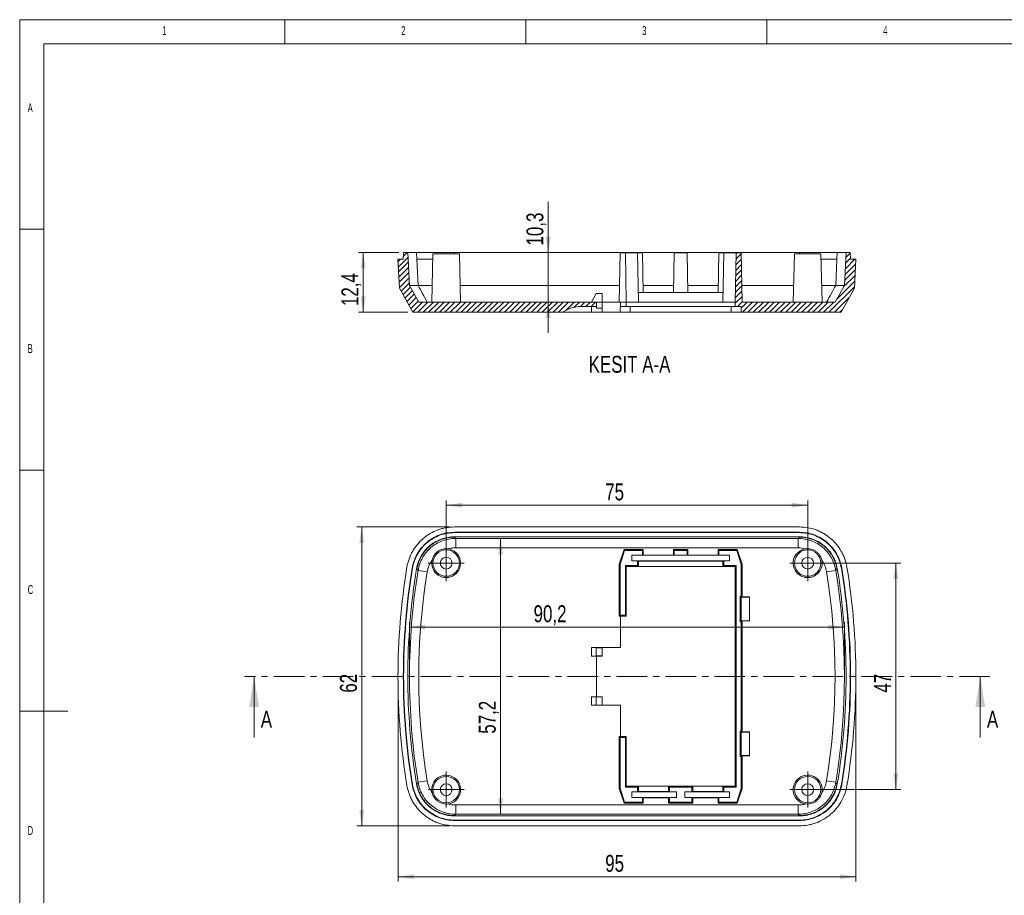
# Model space of a CAD drawing. Header units: millimetres. Extents: x 5 to 415, y 5 to 292.
# Tile 2 of 6: x 5 to 209, y 110 to 292. Entities that reach past the tile are written whole.
import ezdxf

# ---------------------------------------------------------------- set-up
doc = ezdxf.new("R2010")
doc.units = ezdxf.units.MM
doc.linetypes.add('CENTER', pattern=[10.16, 6.35, -1.27, 1.27, -1.27])
doc.layers.add('LAYER_1', color=179, linetype='Continuous', lineweight=15)
doc.styles.add('SLDTEXTSTYLE1', font='TXT', dxfattribs={"width": 0.605})
doc.styles.add('SLDTEXTSTYLE3', font='TXT', dxfattribs={"width": 0.75})
doc.dimstyles.new('SLDDIMSTYLE0', dxfattribs={"dimtxt": 3.5, "dimasz": 3.302, "dimexe": 0, "dimexo": 0.0625, "dimgap": 0.875, "dimtad": 1, "dimrnd": 1e-09, "dimzin": 12, "dimdsep": 46, "dimtxsty": 'SLDTEXTSTYLE3', "dimsah": 1, "dimcen": 0.09, "dimadec": 0, "dimazin": 3, "dimtfac": 1, "dimtofl": 0, "dimtmove": 0, "dimatfit": 3, "dimfxl": 1, "dimfrac": 2, "dimtolj": 1, "dimtzin": 12, "dimarcsym": 0})
doc.dimstyles.new('SLDDIMSTYLE1', dxfattribs={"dimtxt": 3.5, "dimasz": 3.302, "dimexe": 0, "dimexo": 0.0625, "dimgap": 0.875, "dimtad": 1, "dimdec": 1, "dimrnd": 1e-09, "dimzin": 12, "dimdsep": 46, "dimtxsty": 'SLDTEXTSTYLE3', "dimsah": 1, "dimcen": 0.09, "dimadec": 0, "dimazin": 3, "dimtfac": 1, "dimtdec": 1, "dimtofl": 0, "dimtmove": 0, "dimatfit": 3, "dimfxl": 1, "dimfrac": 2, "dimtolj": 1, "dimtzin": 12, "dimarcsym": 0})
doc.dimstyles.new('SLDDIMSTYLE2', dxfattribs={"dimtxt": 3.5, "dimasz": 3.302, "dimexe": 0, "dimexo": 0.0625, "dimgap": 0.875, "dimtad": 1, "dimrnd": 1e-09, "dimzin": 12, "dimdsep": 46, "dimtxsty": 'SLDTEXTSTYLE3', "dimsah": 1, "dimcen": 0.09, "dimadec": 0, "dimazin": 3, "dimtfac": 1, "dimtmove": 0, "dimatfit": 0, "dimfxl": 1, "dimfrac": 2, "dimtolj": 1, "dimtzin": 12, "dimarcsym": 0})

# ---------------------------------------------------------------- blocks, each defined once
blk = doc.blocks.new('_D')
at = {"layer": 'LAYER_1'}
for p, q in [((83.49, 154.73), (83.49, 113.16)), ((178.49, 154.73), (178.49, 113.16)), ((83.49, 114.16), (178.49, 114.16))]:
    blk.add_line(p, q, dxfattribs=at)
for points in [[(83.49, 114.16), (86.79, 113.66), (86.79, 114.67)], [(178.49, 114.16), (175.18, 114.67), (175.18, 113.66)]]:
    blk.add_solid(points, dxfattribs=at)
at = {"layer": 'LAYER_1', "insert": (126.48, 118.68), "char_height": 3.5, "attachment_point": 1, "style": 'SLDTEXTSTYLE3'}
blk.add_mtext('95', dxfattribs=at)
blk = doc.blocks.new('_D_1')
at = {"layer": 'LAYER_1'}
for p, q in [((94.2, 186.73), (74.96, 186.73)), ((75.96, 124.73), (75.96, 186.73)), ((94.2, 124.73), (74.96, 124.73))]:
    blk.add_line(p, q, dxfattribs=at)
for points in [[(75.96, 186.73), (75.46, 183.43), (76.47, 183.43)], [(75.96, 124.73), (76.47, 128.03), (75.46, 128.03)]]:
    blk.add_solid(points, dxfattribs=at)
at = {"layer": 'LAYER_1', "insert": (71.45, 152.34), "char_height": 3.5, "attachment_point": 1, "rotation": 90, "style": 'SLDTEXTSTYLE3'}
blk.add_mtext('62', dxfattribs=at)
blk = doc.blocks.new('_D_2')
at = {"layer": 'LAYER_1'}
for p, q in [((169.49, 179.23), (187.78, 179.23)), ((186.78, 179.23), (186.78, 132.23)), ((169.49, 132.23), (187.78, 132.23))]:
    blk.add_line(p, q, dxfattribs=at)
for points in [[(186.78, 179.23), (186.28, 175.93), (187.29, 175.93)], [(186.78, 132.23), (187.29, 135.53), (186.28, 135.53)]]:
    blk.add_solid(points, dxfattribs=at)
at = {"layer": 'LAYER_1', "insert": (182.27, 152.34), "char_height": 3.5, "attachment_point": 1, "rotation": 90, "style": 'SLDTEXTSTYLE3'}
blk.add_mtext('47', dxfattribs=at)
blk = doc.blocks.new('_D_3')
at = {"layer": 'LAYER_1'}
for p, q in [((93.49, 180.23), (93.49, 192.25)), ((168.49, 180.23), (168.49, 192.25)), ((168.49, 191.25), (93.49, 191.25))]:
    blk.add_line(p, q, dxfattribs=at)
for points in [[(93.49, 191.25), (96.79, 190.74), (96.79, 191.76)], [(168.49, 191.25), (165.18, 191.76), (165.18, 190.74)]]:
    blk.add_solid(points, dxfattribs=at)
at = {"layer": 'LAYER_1', "insert": (126.48, 195.76), "char_height": 3.5, "attachment_point": 1, "style": 'SLDTEXTSTYLE3'}
blk.add_mtext('75', dxfattribs=at)
blk = doc.blocks.new('_D_4')
at = {"layer": 'LAYER_1'}
for p, q in [((85.87, 156.73), (85.87, 166.96)), ((85.87, 165.96), (176.1, 165.96)), ((176.1, 156.73), (176.1, 166.96))]:
    blk.add_line(p, q, dxfattribs=at)
for points in [[(85.87, 165.96), (89.18, 165.45), (89.18, 166.46)], [(176.1, 165.96), (172.8, 166.46), (172.8, 165.45)]]:
    blk.add_solid(points, dxfattribs=at)
at = {"layer": 'LAYER_1', "insert": (111.62, 170.47), "char_height": 3.5, "attachment_point": 1, "style": 'SLDTEXTSTYLE3'}
blk.add_mtext('90,2', dxfattribs=at)
blk = doc.blocks.new('_D_5')
at = {"layer": 'LAYER_1'}
blk.add_line((104.77, 184.34), (104.77, 127.12), dxfattribs=at)
for points in [[(104.77, 184.34), (104.26, 181.04), (105.28, 181.04)], [(104.77, 127.12), (105.28, 130.42), (104.26, 130.42)]]:
    blk.add_solid(points, dxfattribs=at)
at = {"layer": 'LAYER_1', "insert": (100.26, 143.82), "char_height": 3.5, "attachment_point": 1, "rotation": 90, "style": 'SLDTEXTSTYLE3'}
blk.add_mtext('57,2', dxfattribs=at)
blk = doc.blocks.new('SW_CENTERMARKSYMBOL_0')
at = {"layer": 'LAYER_1', "color": 0}
for p, q in [((0, 2.5), (0, 3.73)), ((0, 0), (0, 2.5)), ((-2.5, 0), (-3.73, 0)), ((0, 0), (-2.5, 0)), ((0, 0), (0, -2.5)), ((0, 0), (2.5, 0)), ((2.5, 0), (3.73, 0)), ((0, -2.5), (0, -3.73))]:
    blk.add_line(p, q, dxfattribs=at)
blk = doc.blocks.new('SW_CENTERMARKSYMBOL_1')
at = {"layer": 'LAYER_1', "color": 0}
for p, q in [((0, 2.5), (0, 3.73)), ((0, 0), (0, 2.5)), ((-2.5, 0), (-3.73, 0)), ((0, 0), (-2.5, 0)), ((0, 0), (0, -2.5)), ((0, 0), (2.5, 0)), ((2.5, 0), (3.73, 0)), ((0, -2.5), (0, -3.73))]:
    blk.add_line(p, q, dxfattribs=at)
blk = doc.blocks.new('SW_CENTERMARKSYMBOL_2')
at = {"layer": 'LAYER_1', "color": 0}
for p, q in [((0, 2.5), (0, 3.73)), ((0, 0), (0, 2.5)), ((-2.5, 0), (-3.73, 0)), ((0, 0), (-2.5, 0)), ((0, 0), (0, -2.5)), ((0, 0), (2.5, 0)), ((2.5, 0), (3.73, 0)), ((0, -2.5), (0, -3.73))]:
    blk.add_line(p, q, dxfattribs=at)
blk = doc.blocks.new('SW_CENTERMARKSYMBOL_3')
at = {"layer": 'LAYER_1', "color": 0}
for p, q in [((0, 2.5), (0, 3.73)), ((0, 0), (0, 2.5)), ((-2.5, 0), (-3.73, 0)), ((0, 0), (-2.5, 0)), ((0, 0), (0, -2.5)), ((0, 0), (2.5, 0)), ((2.5, 0), (3.73, 0)), ((0, -2.5), (0, -3.73))]:
    blk.add_line(p, q, dxfattribs=at)
blk = doc.blocks.new('_D_6')
at = {"layer": 'LAYER_1'}
for p, q in [((83.66, 243.68), (75.27, 243.68)), ((76.27, 243.68), (76.27, 231.28)), ((85.56, 231.28), (75.27, 231.28))]:
    blk.add_line(p, q, dxfattribs=at)
for points in [[(76.27, 243.68), (75.77, 240.38), (76.78, 240.38)], [(76.27, 231.28), (76.78, 234.58), (75.77, 234.58)]]:
    blk.add_solid(points, dxfattribs=at)
at = {"layer": 'LAYER_1', "insert": (71.76, 232.57), "char_height": 3.5, "attachment_point": 1, "rotation": 90, "style": 'SLDTEXTSTYLE3'}
blk.add_mtext('12,4', dxfattribs=at)
blk = doc.blocks.new('_D_7')
at = {"layer": 'LAYER_1'}
for p, q in [((114.65, 243.68), (114.65, 254.19)), ((114.65, 243.68), (114.65, 233.38)), ((114.65, 233.38), (114.65, 227.03))]:
    blk.add_line(p, q, dxfattribs=at)
for points in [[(114.65, 243.68), (115.16, 246.98), (114.14, 246.98)], [(114.65, 233.38), (114.14, 230.08), (115.16, 230.08)]]:
    blk.add_solid(points, dxfattribs=at)
at = {"layer": 'LAYER_1', "insert": (110.14, 245.14), "char_height": 3.5, "attachment_point": 1, "rotation": 90, "style": 'SLDTEXTSTYLE3'}
blk.add_mtext('10,3', dxfattribs=at)

msp = doc.modelspace()

# ---------------------------------------------------------------- hatches: boundary and pattern name
at = {"linetype": 'Continuous', "lineweight": 0}
h = msp.add_hatch(dxfattribs=at)
h.set_pattern_fill('ANSI31', scale=0.25, style=0)
edge = h.paths.add_edge_path(flags=0)
edge.add_line((85.516, 243.682), (84.663, 243.682))
edge.add_line((84.663, 243.682), (84.59, 242.282))
edge.add_line((84.59, 242.282), (83.487, 242.282))
edge.add_line((83.487, 242.282), (83.802, 236.275))
edge.add_line((83.802, 236.275), (86.563, 231.282))
edge.add_line((86.563, 231.282), (117.637, 231.282))
edge.add_arc((121.556, 225.482), 7, 90, 124.04773, ccw=False)
edge.add_line((121.556, 232.482), (124.658, 232.482))
edge.add_line((124.658, 232.482), (124.673, 233.382))
edge.add_line((124.673, 233.382), (87.802, 233.382))
edge.add_line((87.802, 233.382), (85.873, 236.868))
edge.add_line((85.873, 236.868), (85.516, 243.682))
h = msp.add_hatch(dxfattribs=at)
h.set_pattern_fill('ANSI31', scale=0.25, style=0)
h.paths.add_polyline_path([(176.457, 243.682), (176.1, 236.868), (174.172, 233.382), (154.887, 233.382), (154.708, 243.632), (153.616, 243.632), (153.437, 233.382), (153.453, 232.482), (154.666, 232.482), (154.687, 231.282), (175.41, 231.282), (178.172, 236.275), (178.487, 242.282), (177.384, 242.282), (177.311, 243.682)], flags=0)

# ---------------------------------------------------------------- linework, layer by layer
at = {"color": 7, "linetype": 'Continuous', "lineweight": 15}
for p, q in [((84.663, 243.682), (84.59, 242.282)), ((85.516, 243.682), (84.663, 243.682)), ((87.344, 243.682), (85.516, 243.682)), ((85.873, 236.868), (85.516, 243.682)), ((87.344, 243.682), (87.416, 242.282)), ((90.749, 243.382), (90.487, 233.382)), ((93.487, 243.382), (90.749, 243.382)), ((96.225, 243.382), (93.487, 243.382)), ((166.773, 243.682), (95.2, 243.682)), ((96.487, 233.382), (96.225, 243.382)), ((129.552, 243.632), (129.373, 233.382)), ((130.658, 243.632), (129.552, 243.632)), ((130.658, 243.632), (130.837, 233.382)), ((133.208, 243.632), (130.658, 243.632)), ((133.208, 243.632), (133.387, 233.382)), ((134.208, 243.632), (133.208, 243.632)), ((134.352, 235.382), (134.208, 243.632)), ((140.672, 235.382), (140.816, 243.632)), ((140.816, 243.632), (143.458, 243.632)), ((143.602, 235.382), (143.458, 243.632)), ((149.922, 235.382), (150.066, 243.632)), ((150.066, 243.632), (151.066, 243.632)), ((151.066, 243.632), (150.887, 233.382)), ((153.616, 243.632), (151.066, 243.632)), ((153.437, 233.382), (153.616, 243.632)), ((153.616, 243.632), (154.708, 243.632)), ((154.887, 233.382), (154.708, 243.632)), ((165.749, 243.382), (165.487, 233.382)), ((171.225, 243.382), (165.749, 243.382)), ((171.487, 233.382), (171.225, 243.382)), ((174.63, 243.682), (174.557, 242.282)), ((176.457, 243.682), (174.63, 243.682)), ((176.457, 243.682), (176.1, 236.868)), ((177.311, 243.682), (176.457, 243.682)), ((177.384, 242.282), (177.311, 243.682)), ((83.802, 236.275), (83.487, 242.282)), ((83.487, 242.282), (84.59, 242.282)), ((87.416, 242.282), (87.655, 236.867)), ((174.319, 236.867), (174.557, 242.282)), ((177.384, 242.282), (178.487, 242.282)), ((178.487, 242.282), (178.172, 236.275)), ((86.563, 231.282), (83.802, 236.275)), ((87.653, 236.868), (85.873, 236.868)), ((87.802, 233.382), (85.873, 236.868)), ((129.434, 236.868), (96.396, 236.868)), ((124.637, 235.162), (123.637, 233.382)), ((124.637, 235.162), (125.858, 235.162)), ((125.873, 233.382), (125.858, 235.162)), ((133.352, 235.382), (150.922, 235.382)), ((140.698, 236.868), (134.326, 236.868)), ((149.948, 236.868), (143.576, 236.868)), ((165.578, 236.868), (154.826, 236.868)), ((176.1, 236.868), (174.172, 233.382)), ((176.1, 236.868), (174.32, 236.868)), ((178.172, 236.275), (175.41, 231.282)), ((87.802, 233.382), (124.673, 233.382)), ((124.658, 232.482), (124.673, 233.382)), ((125.873, 233.382), (124.673, 233.382)), ((125.873, 233.382), (125.852, 232.142)), ((125.873, 233.382), (129.623, 233.382)), ((129.623, 233.382), (129.587, 231.282)), ((130.837, 233.382), (129.623, 233.382)), ((130.837, 233.382), (130.821, 232.482)), ((133.387, 233.382), (130.837, 233.382)), ((150.887, 233.382), (133.387, 233.382)), ((153.437, 233.382), (150.887, 233.382)), ((153.453, 232.482), (153.437, 233.382)), ((154.887, 233.382), (174.172, 233.382)), ((86.563, 231.282), (117.637, 231.282)), ((123.637, 231.282), (117.637, 231.282)), ((121.556, 232.482), (124.658, 232.482)), ((123.637, 231.282), (123.637, 232.482)), ((123.637, 231.282), (125.837, 231.282)), ((125.852, 232.142), (124.652, 232.142)), ((125.837, 231.282), (129.587, 231.282)), ((131.637, 231.282), (129.587, 231.282)), ((130.821, 232.482), (129.608, 232.482)), ((153.453, 232.482), (130.821, 232.482)), ((131.637, 232.482), (131.637, 231.282)), ((131.637, 231.282), (152.637, 231.282)), ((152.637, 231.282), (152.637, 232.482)), ((154.687, 231.282), (152.637, 231.282)), ((154.666, 232.482), (153.453, 232.482)), ((154.666, 232.482), (154.687, 231.282)), ((154.687, 231.282), (175.41, 231.282)), ((166.778, 186.729), (95.195, 186.729)), ((95.2, 185.553), (95.2, 185.626)), ((166.773, 185.626), (95.2, 185.626)), ((166.773, 185.553), (95.2, 185.553)), ((95.2, 184.699), (95.2, 184.626)), ((166.773, 184.699), (95.2, 184.699)), ((95.441, 184.342), (95.2, 184.626)), ((166.521, 184.342), (95.441, 184.342)), ((95.463, 184.342), (95.463, 182.414)), ((166.773, 185.553), (166.773, 185.626)), ((166.773, 184.699), (166.773, 184.626)), ((95.455, 182.414), (166.511, 182.414)), ((129.373, 178.989), (130.387, 182.029)), ((130.516, 181.85), (129.552, 178.96)), ((130.387, 182.029), (130.516, 181.85)), ((134.387, 182.029), (130.387, 182.029)), ((134.208, 181.85), (130.516, 181.85)), ((134.387, 182.029), (134.208, 181.85)), ((134.208, 181.85), (134.208, 180.879)), ((134.387, 180.914), (134.387, 182.029)), ((140.637, 182.029), (140.816, 181.85)), ((140.637, 180.914), (140.637, 182.029)), ((140.637, 182.029), (143.637, 182.029)), ((140.816, 181.85), (140.816, 180.879)), ((143.458, 181.85), (140.816, 181.85)), ((143.637, 182.029), (143.458, 181.85)), ((143.458, 180.879), (143.458, 181.85)), ((143.637, 182.029), (143.637, 180.914)), ((149.887, 180.914), (149.887, 182.029)), ((149.887, 182.029), (150.066, 181.85)), ((153.887, 182.029), (149.887, 182.029)), ((150.066, 181.85), (150.066, 180.879)), ((153.758, 181.85), (150.066, 181.85)), ((153.758, 181.85), (153.887, 182.029)), ((154.708, 179), (153.758, 181.85)), ((153.887, 182.029), (154.887, 179.029)), ((134.208, 180.879), (131.987, 180.879)), ((131.987, 180.879), (131.987, 179.679)), ((134.352, 180.879), (134.208, 180.879)), ((134.387, 180.914), (134.352, 180.879)), ((140.672, 180.879), (134.352, 180.879)), ((140.637, 180.914), (134.387, 180.914)), ((140.637, 180.914), (140.672, 180.879)), ((140.672, 180.879), (140.816, 180.879)), ((140.816, 180.879), (143.458, 180.879)), ((143.602, 180.879), (143.458, 180.879)), ((143.637, 180.914), (143.602, 180.879)), ((149.922, 180.879), (143.602, 180.879)), ((149.887, 180.914), (143.637, 180.914)), ((149.887, 180.914), (149.922, 180.879)), ((149.922, 180.879), (150.066, 180.879)), ((150.066, 180.879), (152.287, 180.879)), ((152.287, 180.879), (152.287, 179.679)), ((86.502, 178.172), (86.43, 178.184)), ((87.344, 178.033), (87.416, 178.021)), ((87.416, 178.021), (87.655, 177.723)), ((129.552, 178.96), (129.373, 178.989)), ((129.373, 178.989), (129.373, 168.229)), ((129.552, 178.96), (129.552, 168.408)), ((130.658, 178.708), (130.658, 168.408)), ((133.208, 178.708), (130.658, 178.708)), ((130.658, 178.708), (130.837, 178.529)), ((130.837, 178.529), (130.837, 168.229)), ((133.387, 178.529), (130.837, 178.529)), ((131.987, 179.679), (133.208, 179.679)), ((133.208, 179.679), (133.208, 178.708)), ((133.352, 179.679), (133.208, 179.679)), ((133.208, 178.708), (133.387, 178.529)), ((133.387, 179.644), (133.352, 179.679)), ((133.352, 179.679), (150.922, 179.679)), ((133.387, 178.529), (133.387, 179.644)), ((133.387, 179.644), (150.887, 179.644)), ((150.887, 178.529), (133.387, 178.529)), ((150.887, 179.644), (150.922, 179.679)), ((150.887, 178.529), (150.887, 179.644)), ((151.066, 178.708), (150.887, 178.529)), ((153.437, 178.529), (150.887, 178.529)), ((150.922, 179.679), (151.066, 179.679)), ((151.066, 179.679), (151.066, 178.708)), ((152.287, 179.679), (151.066, 179.679)), ((153.616, 178.708), (151.066, 178.708)), ((153.437, 178.529), (153.616, 178.708)), ((153.437, 132.929), (153.437, 178.529)), ((153.616, 132.75), (153.616, 178.708)), ((154.887, 179.029), (154.708, 179)), ((154.708, 172.379), (154.708, 179)), ((154.887, 172.2), (154.887, 179.029)), ((174.319, 177.723), (174.557, 178.021)), ((174.63, 178.033), (174.557, 178.021)), ((175.471, 178.172), (175.544, 178.184)), ((154.708, 172.379), (154.471, 172.379)), ((154.471, 167.079), (154.471, 172.379)), ((154.471, 172.379), (154.666, 172.184)), ((154.68, 172.17), (154.666, 172.184)), ((154.666, 172.184), (154.666, 167.273)), ((156.402, 172.17), (154.68, 172.17)), ((154.68, 172.17), (154.68, 167.287)), ((154.887, 172.2), (154.708, 172.379)), ((156.432, 172.2), (154.887, 172.2)), ((156.402, 172.17), (156.432, 172.2)), ((156.402, 167.287), (156.402, 172.17)), ((156.432, 167.258), (156.432, 172.2)), ((129.552, 168.408), (129.373, 168.229)), ((129.623, 168.229), (129.373, 168.229)), ((130.658, 168.408), (129.552, 168.408)), ((130.837, 168.229), (129.623, 168.229)), ((129.623, 161.692), (129.623, 168.229)), ((130.658, 168.408), (130.837, 168.229)), ((154.666, 167.273), (154.471, 167.079)), ((154.471, 167.079), (154.708, 167.079)), ((154.666, 167.273), (154.68, 167.287)), ((154.68, 167.287), (156.402, 167.287)), ((154.887, 167.258), (154.708, 167.079)), ((154.708, 144.379), (154.708, 167.079)), ((154.887, 167.258), (156.432, 167.258)), ((154.887, 144.2), (154.887, 167.258)), ((156.402, 167.287), (156.432, 167.258)), ((123.637, 161.692), (125.873, 161.692)), ((123.637, 161.692), (124.637, 161.646)), ((123.637, 159.942), (123.637, 161.692)), ((124.637, 161.646), (125.858, 161.646)), ((124.637, 161.646), (124.637, 159.958)), ((125.858, 161.646), (125.873, 161.692)), ((125.858, 159.958), (125.858, 161.646)), ((125.873, 159.942), (125.873, 161.692)), ((125.873, 161.692), (129.623, 161.692)), ((124.637, 159.958), (123.637, 159.942)), ((124.673, 159.942), (123.637, 159.942)), ((124.637, 159.958), (125.858, 159.958)), ((125.873, 159.942), (124.673, 159.942)), ((124.673, 151.516), (124.673, 159.942)), ((125.873, 159.942), (125.858, 159.958)), ((123.637, 151.516), (124.673, 151.516)), ((123.637, 151.516), (124.637, 151.5)), ((123.637, 149.766), (123.637, 151.516)), ((124.637, 151.5), (124.637, 149.781)), ((124.637, 151.5), (125.858, 151.5)), ((125.873, 151.516), (124.673, 151.516)), ((125.858, 151.5), (125.873, 151.516)), ((125.858, 149.781), (125.858, 151.5)), ((125.873, 149.766), (125.873, 151.516)), ((124.637, 149.781), (123.637, 149.766)), ((123.637, 149.766), (125.873, 149.766)), ((124.637, 149.781), (125.858, 149.781)), ((125.873, 149.766), (125.858, 149.781)), ((129.623, 149.766), (125.873, 149.766)), ((129.623, 143.229), (129.623, 149.766)), ((129.373, 143.229), (129.552, 143.05)), ((129.623, 143.229), (129.373, 143.229)), ((129.373, 143.229), (129.373, 132.469)), ((130.658, 143.05), (129.552, 143.05)), ((129.552, 143.05), (129.552, 132.498)), ((130.837, 143.229), (129.623, 143.229)), ((130.837, 143.229), (130.658, 143.05)), ((130.658, 132.75), (130.658, 143.05)), ((130.837, 132.929), (130.837, 143.229)), ((154.708, 144.379), (154.471, 144.379)), ((154.471, 139.079), (154.471, 144.379)), ((154.471, 144.379), (154.666, 144.184)), ((154.666, 144.184), (154.666, 139.273)), ((154.68, 144.17), (154.666, 144.184)), ((156.402, 144.17), (154.68, 144.17)), ((154.68, 144.17), (154.68, 139.287)), ((154.887, 144.2), (154.708, 144.379)), ((156.432, 144.2), (154.887, 144.2)), ((156.402, 144.17), (156.432, 144.2)), ((156.402, 139.287), (156.402, 144.17)), ((156.432, 139.258), (156.432, 144.2)), ((154.666, 139.273), (154.471, 139.079)), ((154.471, 139.079), (154.708, 139.079)), ((154.666, 139.273), (154.68, 139.287)), ((154.68, 139.287), (156.402, 139.287)), ((154.887, 139.258), (154.708, 139.079)), ((154.708, 132.458), (154.708, 139.079)), ((154.887, 139.258), (156.432, 139.258)), ((154.887, 132.429), (154.887, 139.258)), ((156.402, 139.287), (156.432, 139.258)), ((86.502, 133.286), (86.43, 133.274)), ((87.344, 133.425), (87.416, 133.437)), ((87.655, 133.735), (87.416, 133.437)), ((87.651, 133.757), (89.554, 134.067)), ((130.837, 132.929), (130.658, 132.75)), ((133.387, 132.929), (130.837, 132.929)), ((133.208, 132.75), (133.387, 132.929)), ((133.387, 132.929), (133.387, 131.814)), ((133.387, 132.929), (139.637, 132.929)), ((139.637, 132.929), (139.637, 131.814)), ((139.816, 132.75), (139.637, 132.929)), ((144.637, 132.929), (139.637, 132.929)), ((144.458, 132.75), (144.637, 132.929)), ((144.637, 132.929), (144.637, 131.814)), ((144.637, 132.929), (150.887, 132.929)), ((150.887, 132.929), (150.887, 131.814)), ((151.066, 132.75), (150.887, 132.929)), ((153.437, 132.929), (150.887, 132.929)), ((153.437, 132.929), (153.616, 132.75)), ((172.419, 134.067), (174.322, 133.757)), ((174.557, 133.437), (174.319, 133.735)), ((174.63, 133.425), (174.557, 133.437)), ((175.471, 133.286), (175.544, 133.274)), ((129.373, 132.469), (129.552, 132.498)), ((130.387, 129.429), (129.373, 132.469)), ((129.552, 132.498), (130.516, 129.608)), ((133.208, 132.75), (130.658, 132.75)), ((131.987, 131.779), (133.208, 131.779)), ((131.987, 130.579), (131.987, 131.779)), ((133.208, 131.779), (133.208, 132.75)), ((133.352, 131.779), (133.208, 131.779)), ((133.387, 131.814), (133.352, 131.779)), ((139.672, 131.779), (133.352, 131.779)), ((139.637, 131.814), (133.387, 131.814)), ((139.637, 131.814), (139.672, 131.779)), ((139.672, 131.779), (139.816, 131.779)), ((139.816, 131.779), (139.816, 132.75)), ((144.458, 132.75), (139.816, 132.75)), ((139.816, 131.779), (141.287, 131.779)), ((141.287, 131.779), (141.287, 130.579)), ((142.987, 131.779), (142.987, 130.579)), ((144.458, 131.779), (142.987, 131.779)), ((144.458, 131.779), (144.458, 132.75)), ((144.602, 131.779), (144.458, 131.779)), ((144.637, 131.814), (144.602, 131.779)), ((150.922, 131.779), (144.602, 131.779)), ((150.887, 131.814), (144.637, 131.814)), ((150.887, 131.814), (150.922, 131.779)), ((150.922, 131.779), (151.066, 131.779)), ((151.066, 131.779), (151.066, 132.75)), ((153.616, 132.75), (151.066, 132.75)), ((152.287, 131.779), (151.066, 131.779)), ((152.287, 130.579), (152.287, 131.779)), ((153.758, 129.608), (154.708, 132.458)), ((154.887, 132.429), (153.887, 129.429)), ((154.708, 132.458), (154.887, 132.429)), ((166.511, 129.044), (95.455, 129.044)), ((95.463, 129.044), (95.463, 127.116)), ((130.516, 129.608), (130.387, 129.429)), ((130.387, 129.429), (134.387, 129.429)), ((130.516, 129.608), (134.208, 129.608)), ((134.208, 130.579), (131.987, 130.579)), ((134.208, 129.608), (134.208, 130.579)), ((134.352, 130.579), (134.208, 130.579)), ((134.387, 129.429), (134.208, 129.608)), ((134.387, 130.544), (134.352, 130.579)), ((134.352, 130.579), (139.672, 130.579)), ((134.387, 130.544), (134.387, 129.429)), ((134.387, 130.544), (139.637, 130.544)), ((139.637, 130.544), (139.672, 130.579)), ((139.637, 129.429), (139.637, 130.544)), ((139.637, 129.429), (139.816, 129.608)), ((139.637, 129.429), (144.637, 129.429)), ((139.672, 130.579), (139.816, 130.579)), ((139.816, 130.579), (139.816, 129.608)), ((141.287, 130.579), (139.816, 130.579)), ((139.816, 129.608), (144.458, 129.608)), ((142.987, 130.579), (144.458, 130.579)), ((144.458, 130.579), (144.458, 129.608)), ((144.602, 130.579), (144.458, 130.579)), ((144.637, 129.429), (144.458, 129.608)), ((144.637, 130.544), (144.602, 130.579)), ((144.602, 130.579), (149.922, 130.579)), ((144.637, 129.429), (144.637, 130.544)), ((144.637, 130.544), (149.887, 130.544)), ((149.887, 130.544), (149.922, 130.579)), ((149.887, 130.544), (149.887, 129.429)), ((149.887, 129.429), (150.066, 129.608)), ((149.887, 129.429), (153.887, 129.429)), ((149.922, 130.579), (150.066, 130.579)), ((150.066, 129.608), (150.066, 130.579)), ((150.066, 130.579), (152.287, 130.579)), ((150.066, 129.608), (153.758, 129.608)), ((153.887, 129.429), (153.758, 129.608)), ((95.2, 126.758), (95.2, 126.832)), ((95.2, 126.758), (166.773, 126.758)), ((95.447, 127.115), (166.521, 127.115)), ((166.532, 127.116), (166.773, 126.832)), ((166.773, 126.758), (166.773, 126.832)), ((95.195, 124.729), (166.778, 124.729)), ((95.2, 125.905), (95.2, 125.832)), ((95.2, 125.905), (166.773, 125.905)), ((95.2, 125.832), (166.773, 125.832)), ((166.773, 125.905), (166.773, 125.832))]:
    msp.add_line(p, q, dxfattribs=at)
at = {"color": 8, "linetype": 'Continuous', "lineweight": 15}
for p, q in [((95.2, 243.682), (95.2, 243.382)), ((166.773, 243.682), (166.773, 243.382))]:
    msp.add_line(p, q, dxfattribs=at)
at = {"color": 7, "linetype": 'CENTER', "lineweight": 0}
msp.add_line((206.302, 155.729), (51.637, 155.729), dxfattribs=at)
at = {"color": 7, "linetype": 'Continuous', "lineweight": 0}
for p, q in [((53.637, 143.029), (53.637, 155.729)), ((204.302, 143.029), (204.302, 155.729))]:
    msp.add_line(p, q, dxfattribs=at)
at = {"color": 7, "linetype": 'Continuous', "lineweight": 15, "flags": 128}
for points in [[(124.658, 232.482), (124.657, 232.444), (124.655, 232.33), (124.652, 232.142)], [(125.837, 231.282), (125.843, 231.623), (125.848, 231.911), (125.852, 232.142)], [(166.773, 184.626), (166.549, 184.362), (166.532, 184.342)], [(95.2, 126.832), (95.425, 127.096), (95.441, 127.115)]]:
    msp.add_lwpolyline(points, dxfattribs=at)
at = {"color": 7, "linetype": 'Continuous', "lineweight": 15}
for centre, radius in [((93.487, 179.229), 2.738), ((168.487, 179.229), 2.738), ((93.487, 179.229), 1.228), ((168.487, 179.229), 1.228), ((93.487, 132.229), 2.738), ((168.487, 132.229), 2.738), ((93.487, 132.229), 1.228), ((168.487, 132.229), 1.228)]:
    msp.add_circle(centre, radius, dxfattribs=at)
for centre, radius, start, end in [((121.556, 225.482), 7, 90, 124.04773), ((93.487, 179.229), 3, 167.87864, 82.44996), ((168.487, 179.229), 3, 97.50332, 12.09693), ((222.523, 155.729), 139.036, 170.62854, 189.37146), ((222.523, 155.729), 137.933, 170.63071, 189.36929), ((222.523, 155.729), 137.859, 170.63071, 189.36929), ((222.523, 155.729), 137.006, 170.63071, 189.36929), ((39.451, 155.729), 137.006, 350.63071, 9.36929), ((39.451, 155.729), 137.859, 350.63071, 9.36929), ((39.451, 155.729), 137.933, 350.63071, 9.36929), ((39.451, 155.729), 139.036, 350.62854, 9.37146), ((222.523, 155.729), 136.649, 170.74261, 189.26218), ((222.523, 155.729), 134.721, 170.7474, 189.25577), ((39.451, 155.729), 134.721, 350.74387, 9.2526), ((39.451, 155.729), 136.649, 350.73782, 9.25739), ((93.487, 132.229), 3, 277.50332, 192.09693), ((168.487, 132.229), 3, 347.87864, 262.44996)]:
    msp.add_arc(centre, radius, start, end, dxfattribs=at)
for points, knots in [([(95.2, 243.682), (94.261, 243.682), (93.339, 243.682), (92.015, 243.682), (91.594, 243.682), (90.991, 243.682), (90.796, 243.682), (90.414, 243.682), (90.227, 243.682), (89.691, 243.682), (89.364, 243.682), (88.919, 243.682), (88.779, 243.682), (88.513, 243.682), (88.387, 243.682), (88.041, 243.682), (87.849, 243.682), (87.539, 243.682), (87.421, 243.682), (87.344, 243.682)], [0, 0, 0, 0, 0.25, 0.25, 0.375, 0.375, 0.4375, 0.4375, 0.5, 0.5, 0.625, 0.625, 0.6875, 0.6875, 0.75, 0.75, 0.875, 0.875, 1, 1, 1, 1]), ([(174.63, 243.682), (174.477, 243.682), (174.165, 243.682), (173.471, 243.682), (173.206, 243.682), (172.762, 243.682), (172.606, 243.682), (172.278, 243.682), (172.105, 243.682), (171.568, 243.682), (171.188, 243.682), (170.586, 243.682), (170.38, 243.682), (169.956, 243.682), (169.738, 243.682), (169.079, 243.682), (168.63, 243.682), (167.714, 243.682), (167.244, 243.682), (166.773, 243.682)], [0, 0, 0, 0, 0.25, 0.25, 0.375, 0.375, 0.4375, 0.4375, 0.5, 0.5, 0.625, 0.625, 0.6875, 0.6875, 0.75, 0.75, 0.875, 0.875, 1, 1, 1, 1]), ([(90.577, 236.843), (90.495, 236.843), (90.215, 236.842), (89.788, 236.845), (89.291, 236.848), (88.847, 236.852), (88.373, 236.855), (87.921, 236.854), (87.743, 236.863), (87.653, 236.868)], [0, 0, 0, 0, 0.0527692, 0.1777631, 0.3027566, 0.4323707, 0.5619848, 0.7780712, 1, 1, 1, 1]), ([(174.32, 236.868), (174.27, 236.865), (174.168, 236.859), (173.879, 236.858), (173.436, 236.856), (172.856, 236.851), (172.243, 236.844), (171.779, 236.842), (171.479, 236.843), (171.396, 236.843)], [0, 0, 0, 0, 0.13643, 0.2742878, 0.4701929, 0.6704444, 0.8080758, 0.9471788, 1, 1, 1, 1]), ([(95.195, 186.729), (94.604, 186.729), (94.022, 186.677), (93.162, 186.524), (92.877, 186.461), (92.312, 186.309), (92.031, 186.219), (91.2, 185.915), (90.672, 185.666), (89.917, 185.226), (89.671, 185.068), (89.193, 184.73), (88.959, 184.549), (88.286, 183.978), (87.876, 183.563), (87.318, 182.889), (87.142, 182.656), (86.809, 182.173), (86.651, 181.922), (86.217, 181.155), (85.976, 180.624), (85.587, 179.525), (85.439, 178.952), (85.342, 178.369)], [0, 0, 0, 0, 0.125, 0.125, 0.1875, 0.1875, 0.25, 0.25, 0.375, 0.375, 0.4375, 0.4375, 0.5, 0.5, 0.625, 0.625, 0.6875, 0.6875, 0.75, 0.75, 0.875, 0.875, 1, 1, 1, 1]), ([(176.631, 178.369), (176.535, 178.952), (176.389, 179.518), (176.098, 180.342), (175.989, 180.612), (175.747, 181.145), (175.613, 181.408), (175.177, 182.178), (174.846, 182.658), (174.289, 183.332), (174.093, 183.549), (173.682, 183.966), (173.465, 184.167), (172.792, 184.738), (172.315, 185.075), (171.56, 185.516), (171.301, 185.652), (170.77, 185.902), (170.497, 186.016), (169.67, 186.32), (169.107, 186.471), (167.958, 186.676), (167.369, 186.729), (166.778, 186.729)], [0, 0, 0, 0, 0.125, 0.125, 0.1875, 0.1875, 0.25, 0.25, 0.375, 0.375, 0.4375, 0.4375, 0.5, 0.5, 0.625, 0.625, 0.6875, 0.6875, 0.75, 0.75, 0.875, 0.875, 1, 1, 1, 1]), ([(95.2, 185.626), (94.163, 185.626), (93.117, 185.441), (91.157, 184.723), (90.243, 184.19), (88.655, 182.842), (87.98, 182.028), (86.952, 180.21), (86.599, 179.208), (86.43, 178.184)], [0, 0, 0, 0, 0.25, 0.25, 0.5, 0.5, 0.75, 0.75, 1, 1, 1, 1]), ([(95.2, 185.553), (94.172, 185.553), (93.134, 185.369), (91.191, 184.657), (90.284, 184.128), (88.709, 182.792), (88.039, 181.984), (87.02, 180.182), (86.67, 179.187), (86.502, 178.172)], [0, 0, 0, 0, 0.25, 0.25, 0.5, 0.5, 0.75, 0.75, 1, 1, 1, 1]), ([(95.2, 184.699), (94.261, 184.699), (93.339, 184.536), (92.015, 184.05), (91.594, 183.852), (90.991, 183.501), (90.796, 183.375), (90.414, 183.106), (90.227, 182.961), (89.691, 182.506), (89.364, 182.175), (88.919, 181.638), (88.779, 181.452), (88.513, 181.067), (88.387, 180.866), (88.041, 180.255), (87.849, 179.832), (87.539, 178.955), (87.421, 178.498), (87.344, 178.033)], [0, 0, 0, 0, 0.25, 0.25, 0.375, 0.375, 0.4375, 0.4375, 0.5, 0.5, 0.625, 0.625, 0.6875, 0.6875, 0.75, 0.75, 0.875, 0.875, 1, 1, 1, 1]), ([(95.2, 184.626), (95.104, 184.625), (94.912, 184.623), (94.624, 184.607), (94.339, 184.581), (94.055, 184.544), (93.775, 184.498), (93.498, 184.442), (93.223, 184.376), (92.953, 184.301), (92.687, 184.217), (92.425, 184.124), (92.167, 184.022), (91.914, 183.912), (91.667, 183.793), (91.425, 183.666), (91.188, 183.532), (90.957, 183.391), (90.732, 183.242), (90.513, 183.086), (90.301, 182.924), (90.039, 182.708), (89.732, 182.431), (89.39, 182.082), (89.067, 181.709), (88.767, 181.313), (88.49, 180.896), (88.237, 180.459), (88.012, 180.002), (87.815, 179.528), (87.649, 179.039), (87.512, 178.536), (87.448, 178.193), (87.416, 178.021)], [0, 0, 0, 0, 0.0260405, 0.0519706, 0.0777904, 0.1035001, 0.1290997, 0.1545895, 0.1799695, 0.2052399, 0.2304007, 0.2554522, 0.2803944, 0.3052276, 0.3299517, 0.3545671, 0.3790737, 0.4034719, 0.4277616, 0.451943, 0.4760164, 0.4999818, 0.5436366, 0.5876492, 0.6320204, 0.6767511, 0.7218421, 0.7672942, 0.8131084, 0.8592852, 0.9058256, 0.9527303, 1, 1, 1, 1]), ([(95.441, 184.342), (94.977, 184.342), (94.515, 184.301), (93.597, 184.137), (93.146, 184.015), (92.278, 183.695), (91.856, 183.496), (91.051, 183.024), (90.672, 182.754), (89.961, 182.147), (89.639, 181.817), (89.055, 181.107), (88.795, 180.728), (88.452, 180.119), (88.347, 179.91), (88.156, 179.488), (88.07, 179.273), (87.842, 178.62), (87.728, 178.172), (87.653, 177.712)], [0, 0, 0, 0, 0.125, 0.125, 0.25, 0.25, 0.375, 0.375, 0.5, 0.5, 0.625, 0.625, 0.75, 0.75, 0.8125, 0.8125, 0.875, 0.875, 1, 1, 1, 1]), ([(174.32, 177.712), (174.246, 178.171), (174.132, 178.621), (173.823, 179.501), (173.63, 179.927), (173.175, 180.733), (172.911, 181.119), (172.316, 181.838), (171.988, 182.17), (171.274, 182.775), (170.897, 183.041), (170.102, 183.503), (169.685, 183.7), (169.029, 183.94), (168.805, 184.011), (168.357, 184.131), (168.131, 184.181), (167.449, 184.302), (166.989, 184.343), (166.521, 184.342)], [0, 0, 0, 0, 0.125, 0.125, 0.25, 0.25, 0.375, 0.375, 0.5, 0.5, 0.625, 0.625, 0.75, 0.75, 0.8125, 0.8125, 0.875, 0.875, 1, 1, 1, 1]), ([(175.544, 178.184), (175.375, 179.207), (175.022, 180.209), (173.995, 182.026), (173.32, 182.841), (171.731, 184.189), (170.818, 184.722), (168.858, 185.441), (167.811, 185.626), (166.773, 185.626)], [0, 0, 0, 0, 0.25, 0.25, 0.5, 0.5, 0.75, 0.75, 1, 1, 1, 1]), ([(175.471, 178.172), (175.304, 179.187), (174.954, 180.181), (173.935, 181.982), (173.266, 182.791), (171.691, 184.128), (170.784, 184.657), (168.841, 185.369), (167.802, 185.553), (166.773, 185.553)], [0, 0, 0, 0, 0.25, 0.25, 0.5, 0.5, 0.75, 0.75, 1, 1, 1, 1]), ([(174.63, 178.033), (174.477, 178.96), (174.165, 179.843), (173.471, 181.07), (173.206, 181.454), (172.762, 181.991), (172.606, 182.164), (172.278, 182.496), (172.105, 182.657), (171.568, 183.112), (171.188, 183.381), (170.586, 183.732), (170.38, 183.84), (169.956, 184.04), (169.738, 184.131), (169.079, 184.373), (168.63, 184.494), (167.714, 184.657), (167.244, 184.699), (166.773, 184.699)], [0, 0, 0, 0, 0.25, 0.25, 0.375, 0.375, 0.4375, 0.4375, 0.5, 0.5, 0.625, 0.625, 0.6875, 0.6875, 0.75, 0.75, 0.875, 0.875, 1, 1, 1, 1]), ([(174.557, 178.021), (174.54, 178.116), (174.507, 178.306), (174.444, 178.587), (174.372, 178.864), (174.29, 179.138), (174.199, 179.407), (174.098, 179.671), (173.989, 179.931), (173.871, 180.186), (173.744, 180.435), (173.61, 180.678), (173.467, 180.916), (173.317, 181.147), (173.16, 181.372), (172.996, 181.59), (172.825, 181.802), (172.647, 182.007), (172.464, 182.205), (172.275, 182.395), (172.08, 182.578), (171.825, 182.802), (171.502, 183.06), (171.101, 183.34), (170.681, 183.597), (170.241, 183.83), (169.784, 184.035), (169.312, 184.213), (168.825, 184.361), (168.325, 184.478), (167.815, 184.562), (167.297, 184.616), (166.948, 184.623), (166.773, 184.626)], [0, 0, 0, 0, 0.0260419, 0.0519733, 0.0777942, 0.1035049, 0.1291054, 0.1545958, 0.1799763, 0.2052471, 0.2304082, 0.2554597, 0.2804019, 0.3052348, 0.3299586, 0.3545734, 0.3790794, 0.4034767, 0.4277654, 0.4519457, 0.4760178, 0.4999818, 0.5436391, 0.5876537, 0.6320264, 0.676758, 0.7218495, 0.7673017, 0.8131153, 0.8592912, 0.9058301, 0.9527328, 1, 1, 1, 1]), ([(90.554, 179.859), (90.591, 180.021), (90.643, 180.183), (90.779, 180.508), (90.864, 180.672), (91.067, 180.985), (91.184, 181.135), (91.453, 181.417), (91.605, 181.549), (91.928, 181.777), (92.103, 181.876), (92.46, 182.036), (92.642, 182.097), (93.01, 182.184), (93.19, 182.209), (93.543, 182.228), (93.716, 182.222), (93.881, 182.203)], [0, 0, 0, 0, 0.125, 0.125, 0.25, 0.25, 0.375, 0.375, 0.5, 0.5, 0.625, 0.625, 0.75, 0.75, 0.875, 0.875, 1, 1, 1, 1]), ([(93.881, 182.203), (94.136, 182.273), (94.394, 182.326), (94.92, 182.397), (95.188, 182.415), (95.455, 182.414)], [0, 0, 0, 0, 0.5, 0.5, 1, 1, 1, 1]), ([(168.095, 182.203), (168.26, 182.222), (168.43, 182.228), (168.78, 182.209), (168.963, 182.184), (169.326, 182.098), (169.507, 182.038), (169.868, 181.878), (170.039, 181.781), (170.363, 181.553), (170.515, 181.422), (170.785, 181.14), (170.905, 180.987), (171.211, 180.515), (171.345, 180.182), (171.42, 179.858)], [0, 0, 0, 0, 0.125, 0.125, 0.25, 0.25, 0.375, 0.375, 0.5, 0.5, 0.625, 0.625, 0.75, 0.75, 1, 1, 1, 1]), ([(89.554, 177.39), (89.625, 177.837), (89.746, 178.266), (90.081, 179.092), (90.299, 179.493), (90.554, 179.859)], [0, 0, 0, 0, 0.5, 0.5, 1, 1, 1, 1]), ([(171.42, 179.858), (171.548, 179.674), (171.667, 179.481), (171.88, 179.088), (171.975, 178.887), (172.142, 178.475), (172.215, 178.265), (172.336, 177.834), (172.384, 177.613), (172.419, 177.39)], [0, 0, 0, 0, 0.25, 0.25, 0.5, 0.5, 0.75, 0.75, 1, 1, 1, 1]), ([(85.342, 133.089), (85.439, 132.506), (85.585, 131.94), (85.875, 131.116), (85.984, 130.845), (86.227, 130.313), (86.36, 130.05), (86.796, 129.28), (87.128, 128.799), (87.685, 128.126), (87.88, 127.909), (88.292, 127.492), (88.509, 127.29), (89.182, 126.719), (89.658, 126.383), (90.414, 125.942), (90.672, 125.806), (91.203, 125.556), (91.477, 125.442), (92.304, 125.138), (92.867, 124.986), (94.015, 124.782), (94.604, 124.729), (95.195, 124.729)], [0, 0, 0, 0, 0.125, 0.125, 0.1875, 0.1875, 0.25, 0.25, 0.375, 0.375, 0.4375, 0.4375, 0.5, 0.5, 0.625, 0.625, 0.6875, 0.6875, 0.75, 0.75, 0.875, 0.875, 1, 1, 1, 1]), ([(86.43, 133.274), (86.599, 132.251), (86.951, 131.249), (87.979, 129.432), (88.654, 128.617), (90.242, 127.268), (91.156, 126.735), (93.116, 126.017), (94.163, 125.832), (95.2, 125.832)], [0, 0, 0, 0, 0.25, 0.25, 0.5, 0.5, 0.75, 0.75, 1, 1, 1, 1]), ([(86.502, 133.286), (86.67, 132.271), (87.019, 131.277), (88.038, 129.475), (88.708, 128.667), (90.283, 127.33), (91.189, 126.801), (93.133, 126.089), (94.172, 125.905), (95.2, 125.905)], [0, 0, 0, 0, 0.25, 0.25, 0.5, 0.5, 0.75, 0.75, 1, 1, 1, 1]), ([(87.344, 133.425), (87.497, 132.498), (87.808, 131.615), (88.503, 130.387), (88.767, 130.004), (89.211, 129.467), (89.367, 129.294), (89.696, 128.962), (89.869, 128.801), (90.405, 128.346), (90.785, 128.077), (91.387, 127.726), (91.594, 127.617), (92.017, 127.418), (92.235, 127.327), (92.895, 127.085), (93.343, 126.964), (94.259, 126.8), (94.729, 126.758), (95.2, 126.758)], [0, 0, 0, 0, 0.25, 0.25, 0.375, 0.375, 0.4375, 0.4375, 0.5, 0.5, 0.625, 0.625, 0.6875, 0.6875, 0.75, 0.75, 0.875, 0.875, 1, 1, 1, 1]), ([(87.416, 133.437), (87.433, 133.342), (87.466, 133.152), (87.529, 132.871), (87.601, 132.594), (87.683, 132.32), (87.775, 132.051), (87.875, 131.786), (87.985, 131.527), (88.103, 131.272), (88.229, 131.023), (88.364, 130.78), (88.506, 130.542), (88.656, 130.311), (88.814, 130.086), (88.978, 129.867), (89.149, 129.656), (89.326, 129.451), (89.51, 129.253), (89.699, 129.063), (89.894, 128.88), (90.149, 128.656), (90.472, 128.398), (90.873, 128.118), (91.293, 127.86), (91.732, 127.628), (92.189, 127.423), (92.662, 127.245), (93.149, 127.097), (93.648, 126.98), (94.158, 126.895), (94.677, 126.842), (95.025, 126.835), (95.2, 126.832)], [0, 0, 0, 0, 0.0260419, 0.0519733, 0.0777942, 0.1035049, 0.1291054, 0.1545958, 0.1799763, 0.2052471, 0.2304082, 0.2554597, 0.2804019, 0.3052348, 0.3299586, 0.3545734, 0.3790794, 0.4034767, 0.4277654, 0.4519457, 0.4760178, 0.4999818, 0.5436391, 0.5876537, 0.6320264, 0.676758, 0.7218495, 0.7673017, 0.8131153, 0.8592912, 0.9058301, 0.9527328, 1, 1, 1, 1]), ([(87.655, 133.735), (87.73, 133.276), (87.845, 132.827), (88.154, 131.948), (88.347, 131.524), (88.802, 130.719), (89.067, 130.334), (89.661, 129.616), (89.988, 129.285), (90.701, 128.682), (91.079, 128.416), (91.872, 127.954), (92.288, 127.758), (92.944, 127.518), (93.167, 127.447), (93.614, 127.327), (93.84, 127.277), (94.521, 127.156), (94.981, 127.116), (95.447, 127.115)], [0, 0, 0, 0, 0.125, 0.125, 0.25, 0.25, 0.375, 0.375, 0.5, 0.5, 0.625, 0.625, 0.75, 0.75, 0.8125, 0.8125, 0.875, 0.875, 1, 1, 1, 1]), ([(90.553, 131.6), (90.426, 131.783), (90.308, 131.976), (90.095, 132.367), (90, 132.568), (89.749, 133.183), (89.626, 133.616), (89.556, 134.06)], [0, 0, 0, 0, 0.25, 0.25, 0.5, 0.5, 1, 1, 1, 1]), ([(166.521, 127.115), (166.986, 127.115), (167.448, 127.155), (168.366, 127.318), (168.817, 127.44), (169.685, 127.758), (170.108, 127.957), (170.913, 128.428), (171.292, 128.697), (172.004, 129.303), (172.327, 129.633), (172.912, 130.341), (173.173, 130.721), (173.516, 131.328), (173.622, 131.537), (173.813, 131.96), (173.899, 132.174), (174.128, 132.827), (174.243, 133.274), (174.319, 133.735)], [0, 0, 0, 0, 0.125, 0.125, 0.25, 0.25, 0.375, 0.375, 0.5, 0.5, 0.625, 0.625, 0.75, 0.75, 0.8125, 0.8125, 0.875, 0.875, 1, 1, 1, 1]), ([(166.773, 126.832), (166.87, 126.833), (167.062, 126.835), (167.349, 126.851), (167.635, 126.877), (167.918, 126.913), (168.199, 126.96), (168.476, 127.016), (168.75, 127.081), (169.02, 127.156), (169.287, 127.241), (169.549, 127.334), (169.807, 127.436), (170.059, 127.546), (170.307, 127.665), (170.549, 127.791), (170.786, 127.926), (171.017, 128.067), (171.242, 128.216), (171.46, 128.372), (171.673, 128.534), (171.935, 128.749), (172.242, 129.026), (172.584, 129.376), (172.906, 129.749), (173.207, 130.144), (173.484, 130.562), (173.736, 130.999), (173.961, 131.456), (174.158, 131.929), (174.325, 132.419), (174.462, 132.922), (174.525, 133.265), (174.557, 133.437)], [0, 0, 0, 0, 0.0260405, 0.0519706, 0.0777904, 0.1035001, 0.1290997, 0.1545895, 0.1799695, 0.2052399, 0.2304007, 0.2554522, 0.2803944, 0.3052276, 0.3299517, 0.3545671, 0.3790737, 0.4034719, 0.4277616, 0.451943, 0.4760164, 0.4999818, 0.5436366, 0.5876492, 0.6320204, 0.6767511, 0.7218421, 0.7672942, 0.8131084, 0.8592852, 0.9058256, 0.9527303, 1, 1, 1, 1]), ([(166.773, 126.758), (167.713, 126.758), (168.635, 126.922), (169.959, 127.407), (170.38, 127.606), (170.982, 127.957), (171.178, 128.082), (171.56, 128.352), (171.746, 128.497), (172.283, 128.952), (172.61, 129.283), (173.054, 129.82), (173.195, 130.006), (173.461, 130.391), (173.586, 130.592), (173.932, 131.203), (174.125, 131.626), (174.435, 132.503), (174.553, 132.96), (174.63, 133.425)], [0, 0, 0, 0, 0.25, 0.25, 0.375, 0.375, 0.4375, 0.4375, 0.5, 0.5, 0.625, 0.625, 0.6875, 0.6875, 0.75, 0.75, 0.875, 0.875, 1, 1, 1, 1]), ([(166.773, 125.905), (167.802, 125.905), (168.839, 126.088), (170.783, 126.801), (171.689, 127.329), (173.265, 128.666), (173.934, 129.474), (174.954, 131.276), (175.304, 132.271), (175.471, 133.286)], [0, 0, 0, 0, 0.25, 0.25, 0.5, 0.5, 0.75, 0.75, 1, 1, 1, 1]), ([(166.773, 125.832), (167.81, 125.832), (168.856, 126.017), (170.816, 126.735), (171.73, 127.268), (173.319, 128.616), (173.994, 129.43), (175.022, 131.247), (175.375, 132.25), (175.544, 133.274)], [0, 0, 0, 0, 0.25, 0.25, 0.5, 0.5, 0.75, 0.75, 1, 1, 1, 1]), ([(166.778, 124.729), (167.369, 124.729), (167.951, 124.781), (168.812, 124.933), (169.096, 124.997), (169.661, 125.149), (169.943, 125.238), (170.773, 125.543), (171.301, 125.792), (172.057, 126.232), (172.302, 126.389), (172.781, 126.727), (173.015, 126.909), (173.688, 127.48), (174.098, 127.895), (174.655, 128.569), (174.832, 128.802), (175.165, 129.285), (175.322, 129.536), (175.757, 130.303), (175.998, 130.833), (176.387, 131.933), (176.535, 132.506), (176.631, 133.089)], [0, 0, 0, 0, 0.125, 0.125, 0.1875, 0.1875, 0.25, 0.25, 0.375, 0.375, 0.4375, 0.4375, 0.5, 0.5, 0.625, 0.625, 0.6875, 0.6875, 0.75, 0.75, 0.875, 0.875, 1, 1, 1, 1]), ([(172.418, 134.059), (172.347, 133.614), (172.226, 133.187), (171.891, 132.363), (171.674, 131.964), (171.42, 131.599)], [0, 0, 0, 0, 0.5, 0.5, 1, 1, 1, 1]), ([(93.879, 129.255), (93.714, 129.236), (93.544, 129.23), (93.194, 129.248), (93.011, 129.274), (92.647, 129.359), (92.466, 129.419), (92.106, 129.58), (91.934, 129.677), (91.611, 129.904), (91.458, 130.036), (91.189, 130.317), (91.069, 130.47), (90.763, 130.942), (90.629, 131.276), (90.553, 131.6)], [0, 0, 0, 0, 0.125, 0.125, 0.25, 0.25, 0.375, 0.375, 0.5, 0.5, 0.625, 0.625, 0.75, 0.75, 1, 1, 1, 1]), ([(171.42, 131.599), (171.382, 131.437), (171.331, 131.274), (171.195, 130.95), (171.11, 130.786), (170.907, 130.473), (170.79, 130.323), (170.521, 130.041), (170.368, 129.909), (170.046, 129.681), (169.871, 129.582), (169.513, 129.422), (169.331, 129.361), (168.963, 129.274), (168.783, 129.249), (168.431, 129.23), (168.258, 129.236), (168.093, 129.255)], [0, 0, 0, 0, 0.125, 0.125, 0.25, 0.25, 0.375, 0.375, 0.5, 0.5, 0.625, 0.625, 0.75, 0.75, 0.875, 0.875, 1, 1, 1, 1]), ([(168.093, 129.255), (167.837, 129.185), (167.577, 129.131), (167.049, 129.06), (166.78, 129.043), (166.511, 129.044)], [0, 0, 0, 0, 0.5, 0.5, 1, 1, 1, 1])]:
    msp.add_open_spline(points, degree=3, knots=knots, dxfattribs=at)
at = {"color": 8, "linetype": 'Continuous', "lineweight": 15}
for points, knots in [([(90.72, 242.282), (90.508, 242.282), (89.924, 242.282), (89.118, 242.282), (88.327, 242.281), (87.722, 242.282), (87.519, 242.282), (87.416, 242.282)], [0, 0, 0, 0, 0.1213568, 0.3338413, 0.5510909, 0.7731344, 1, 1, 1, 1]), ([(174.557, 242.282), (174.455, 242.282), (174.252, 242.282), (173.647, 242.281), (172.857, 242.282), (172.05, 242.282), (171.466, 242.282), (171.254, 242.282)], [0, 0, 0, 0, 0.2268224, 0.4488232, 0.6660307, 0.878475, 1, 1, 1, 1])]:
    msp.add_open_spline(points, degree=3, knots=knots, dxfattribs=at)
at = {"color": 7, "linetype": 'Continuous', "lineweight": 15}
for points in [[(89.556, 233.382), (88.922, 234.544), (88.288, 235.706), (87.654, 236.868)], [(174.32, 236.868), (173.686, 235.706), (173.052, 234.544), (172.418, 233.382)], [(166.519, 182.414), (166.522, 183.057), (166.525, 183.7), (166.527, 184.342)], [(166.511, 182.414), (167.051, 182.416), (167.579, 182.345), (168.095, 182.203)], [(89.556, 177.398), (88.922, 177.505), (88.288, 177.611), (87.654, 177.716)], [(174.32, 177.715), (173.686, 177.61), (173.052, 177.504), (172.418, 177.398)], [(95.455, 129.044), (94.917, 129.041), (94.392, 129.114), (93.879, 129.255)], [(166.526, 127.115), (166.524, 127.758), (166.521, 128.401), (166.518, 129.044)]]:
    msp.add_open_spline(points, degree=3, dxfattribs=at)
at = {"color": 7, "linetype": 'Continuous', "lineweight": 0}
for points in [[(53.637, 155.729), (52.621, 149.379), (54.653, 149.379)], [(204.302, 155.729), (203.286, 149.379), (205.318, 149.379)]]:
    msp.add_solid(points, dxfattribs=at)
at = {"layer": 'LAYER_1'}
for p, q in [((414.595, 292), (5, 292)), ((5, 292), (5, 5)), ((60, 287), (60, 292)), ((110, 292), (110, 287)), ((160, 287), (160, 292)), ((410, 287), (10, 287)), ((10, 287), (10, 10)), ((10, 248.5), (5, 248.5)), ((5, 198.5), (10, 198.5)), ((5, 148.5), (15, 148.5))]:
    msp.add_line(p, q, dxfattribs=at)

# ---------------------------------------------------------------- block references
for name, p in [('SW_CENTERMARKSYMBOL_0', (93.487, 179.229)), ('SW_CENTERMARKSYMBOL_1', (168.487, 179.229)), ('SW_CENTERMARKSYMBOL_3', (93.487, 132.229)), ('SW_CENTERMARKSYMBOL_2', (168.487, 132.229))]:
    msp.add_blockref(name, p, dxfattribs=at)

# ---------------------------------------------------------------- texts
at = {"color": 7, "linetype": 'Continuous', "lineweight": 0, "char_height": 1.852, "attachment_point": 1, "style": 'SLDTEXTSTYLE1'}
for s, insert in [('1', (34.583, 290.668)), ('2', (84.167, 290.668)), ('3', (134.167, 290.668)), ('4', (184.167, 290.668)), ('A', (6.667, 274.668)), ('B', (6.667, 224.668)), ('C', (6.667, 174.668)), ('D', (6.667, 124.668))]:
    msp.add_mtext(s, dxfattribs=dict(at, insert=insert))
at = {"color": 7, "linetype": 'Continuous', "char_height": 3.5, "attachment_point": 1, "style": 'SLDTEXTSTYLE3'}
for insert in [(55.017, 148.583), (205.681, 148.583)]:
    msp.add_mtext('A', dxfattribs=dict(at, insert=insert))
at = {"layer": 'LAYER_1', "insert": (131.527, 222.241), "char_height": 3.5, "attachment_point": 2, "style": 'SLDTEXTSTYLE3'}
msp.add_mtext('KESIT A-A', dxfattribs=at)

# ---------------------------------------------------------------- dimensions: what is measured, and where the dimension line sits
at = {"layer": 'LAYER_1'}
for base, p1, p2, dimstyle, picture, middle in [((114.648, 233.382), (84.663, 243.682), (124.673, 233.382), 'SLDDIMSTYLE2', '_D_7', (114.648, 249.669)), ((76.275, 231.282), (84.663, 243.682), (86.563, 231.282), 'SLDDIMSTYLE0', '_D_6', (76.275, 237.095)), ((75.963, 186.729), (95.195, 124.729), (95.195, 186.729), 'SLDDIMSTYLE0', '_D_1', (75.963, 154.926)), ((104.77, 127.115), (95.441, 184.342), (95.447, 127.115), 'SLDDIMSTYLE1', '_D_5', (104.77, 148.343)), ((186.784, 132.229), (168.487, 179.229), (168.487, 132.229), 'SLDDIMSTYLE0', '_D_2', (186.784, 154.926))]:
    dim = msp.add_linear_dim(base=base, p1=p1, p2=p2, angle=90, dimstyle=dimstyle, dxfattribs=at)
    dim.commit()
    dim.dimension.update_dxf_attribs({"geometry": picture, "text_midpoint": middle, "dimtype": 160})
for base, p1, p2, dimstyle, picture, middle in [((93.487, 191.252), (168.487, 179.229), (93.487, 179.229), 'SLDDIMSTYLE0', '_D_3', (129.064, 191.252)), ((176.1, 165.957), (85.873, 155.729), (176.1, 155.729), 'SLDDIMSTYLE1', '_D_4', (116.149, 165.957)), ((178.487, 114.165), (83.487, 155.729), (178.487, 155.729), 'SLDDIMSTYLE0', '_D', (129.064, 114.165))]:
    dim = msp.add_linear_dim(base=base, p1=p1, p2=p2, dimstyle=dimstyle, dxfattribs=at)
    dim.commit()
    dim.dimension.update_dxf_attribs({"geometry": picture, "text_midpoint": middle, "dimtype": 160})

doc.saveas('drawing.dxf')
